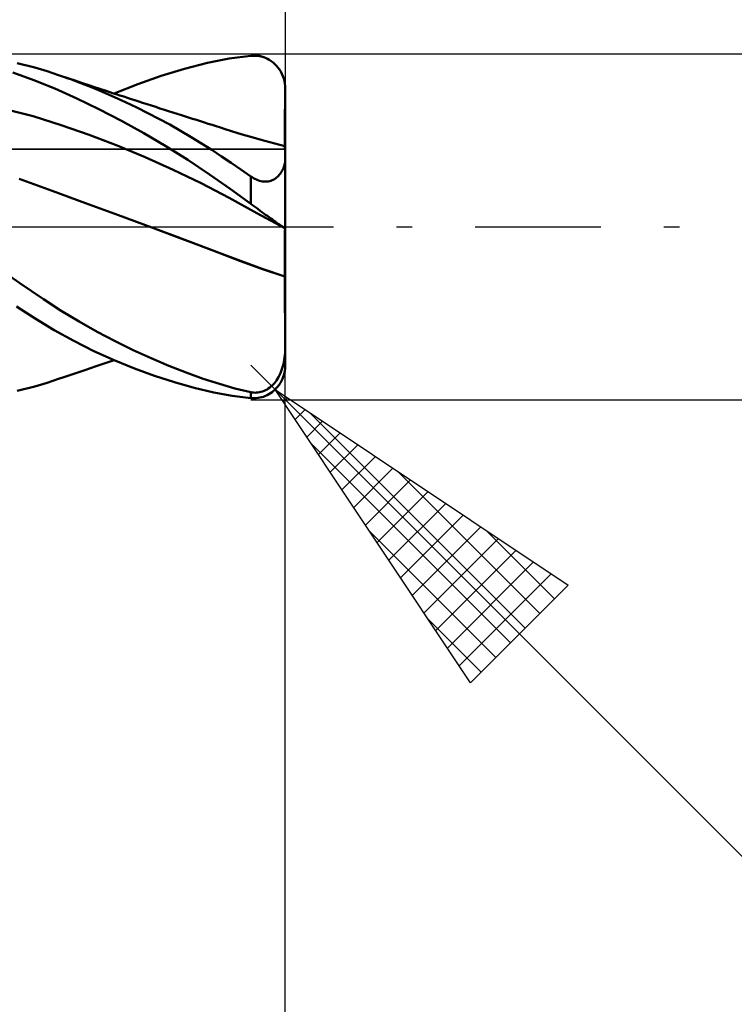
# Model space of a CAD drawing. Header units: millimetres. Extents: x -53 to 71, y -37 to 40.
# Tile 5 of 7: x 17 to 28, y -11 to 3. Entities that reach past the tile are written whole.
import ezdxf

# ---------------------------------------------------------------- set-up
doc = ezdxf.new("R2010")
doc.units = ezdxf.units.MM
doc.header["$LTSCALE"] = 4.55
doc.linetypes.add('LONGDASH_DASH', pattern=[0.85, 0.4, -0.2, 0.05, -0.2])
for name, color, linetype in [('1', 4, 'CONTINUOUS'), ('2', 7, 'CONTINUOUS'), ('4', 2, 'LONGDASH_DASH'), ('CUT', 1, 'CONTINUOUS'), ('NOCUT', 7, 'CONTINUOUS'), ('SK2', 7, 'CONTINUOUS'), ('SK4', 2, 'LONGDASH_DASH')]:
    doc.layers.add(name, color=color, linetype=linetype)

msp = doc.modelspace()

# ---------------------------------------------------------------- linework, layer by layer
at = {"layer": '1', "color": 4, "linetype": 'CONTINUOUS', "lineweight": 50}
for p, q in [((19.873, 2.374), (20.188, 2.436)), ((20.188, 2.436), (20.5, 2.477)), ((20.5, 2.477), (20.531, 2.479)), ((20.562, 2.479), (20.531, 2.479)), ((20.592, 2.477), (20.562, 2.479)), ((20.623, 2.473), (20.592, 2.477)), ((20.653, 2.466), (20.623, 2.473)), ((20.683, 2.457), (20.653, 2.466)), ((20.712, 2.446), (20.683, 2.457)), ((20.741, 2.433), (20.712, 2.446)), ((20.769, 2.417), (20.741, 2.433)), ((17.373, 2.308), (17.119, 2.373)), ((17.554, 2.254), (17.373, 2.308)), ((19.205, 2.188), (19.541, 2.29)), ((19.541, 2.29), (19.873, 2.374)), ((20.796, 2.4), (20.769, 2.417)), ((20.823, 2.38), (20.796, 2.4)), ((20.848, 2.358), (20.823, 2.38)), ((20.872, 2.333), (20.848, 2.358)), ((20.894, 2.307), (20.872, 2.333)), ((20.915, 2.279), (20.894, 2.307)), ((17.363, 2.127), (17.059, 2.235)), ((17.719, 2.199), (17.554, 2.254)), ((17.88, 2.143), (17.719, 2.199)), ((17.789, 2.175), (17.719, 2.199)), ((17.86, 2.151), (17.789, 2.175)), ((17.93, 2.128), (17.86, 2.151)), ((18.041, 2.083), (17.88, 2.143)), ((18.867, 2.068), (19.205, 2.188)), ((20.934, 2.249), (20.915, 2.279)), ((20.951, 2.217), (20.934, 2.249)), ((20.965, 2.183), (20.951, 2.217)), ((20.978, 2.148), (20.965, 2.183)), ((20.987, 2.112), (20.978, 2.148)), ((17.665, 2.002), (17.363, 2.127)), ((17.982, 1.859), (17.665, 2.002)), ((18, 2.104), (17.93, 2.128)), ((18.079, 2.078), (18, 2.104)), ((18.203, 2.019), (18.041, 2.083)), ((18.159, 2.051), (18.079, 2.078)), ((18.238, 2.025), (18.159, 2.051)), ((18.365, 1.952), (18.203, 2.019)), ((18.318, 1.998), (18.238, 2.025)), ((18.409, 1.968), (18.318, 1.998)), ((18.526, 1.93), (18.867, 2.068)), ((20.994, 2.075), (20.987, 2.112)), ((20.999, 2.038), (20.994, 2.075)), ((21, 2), (20.999, 2.038)), ((21, 1.983), (21, 2)), ((21, -0.018), (21, 2)), ((18.304, 1.703), (17.982, 1.859)), ((18.527, 1.881), (18.365, 1.952)), ((18.5, 1.939), (18.409, 1.968)), ((18.554, 1.921), (18.5, 1.939)), ((18.689, 1.807), (18.527, 1.881)), ((18.608, 1.903), (18.554, 1.921)), ((18.662, 1.886), (18.608, 1.903)), ((18.716, 1.868), (18.662, 1.886)), ((18.77, 1.851), (18.716, 1.868)), ((20.998, 1.85), (20.999, 1.882)), ((20.998, 1.85), (20.999, 1.882)), ((20.999, 1.949), (21, 1.966)), ((20.999, 1.933), (20.999, 1.949)), ((20.999, 1.916), (20.999, 1.933)), ((20.999, 1.899), (20.999, 1.916)), ((20.999, 1.882), (20.999, 1.899)), ((20.999, 1.882), (21, 1.882)), ((20.999, 1.882), (20.999, 1.882)), ((20.999, 1.882), (20.999, 1.882)), ((20.999, 1.882), (20.999, 1.882)), ((21, 1.966), (21, 1.983)), ((21, 1.882), (21, 1.882)), ((21, 1.882), (21, 1.882)), ((18.85, 1.729), (18.689, 1.807)), ((18.825, 1.833), (18.77, 1.851)), ((18.879, 1.816), (18.825, 1.833)), ((19.011, 1.649), (18.85, 1.729)), ((18.933, 1.798), (18.879, 1.816)), ((19, 1.777), (18.933, 1.798)), ((19.062, 1.757), (19, 1.777)), ((19.125, 1.737), (19.062, 1.757)), ((19.187, 1.717), (19.125, 1.737)), ((19.25, 1.697), (19.187, 1.717)), ((20.996, 1.693), (20.997, 1.724)), ((20.996, 1.693), (20.997, 1.724)), ((20.997, 1.755), (20.998, 1.786)), ((20.997, 1.755), (20.998, 1.786)), ((20.997, 1.724), (20.997, 1.755)), ((20.997, 1.724), (20.997, 1.755)), ((20.998, 1.818), (20.998, 1.85)), ((20.998, 1.818), (20.998, 1.85)), ((20.998, 1.786), (20.998, 1.818)), ((20.998, 1.786), (20.998, 1.818)), ((17.353, 1.602), (16.948, 1.707)), ((17.758, 1.474), (17.353, 1.602)), ((18.628, 1.535), (18.304, 1.703)), ((19.17, 1.566), (19.011, 1.649)), ((19.312, 1.677), (19.25, 1.697)), ((19.375, 1.657), (19.312, 1.677)), ((19.437, 1.637), (19.375, 1.657)), ((19.5, 1.617), (19.437, 1.637)), ((19.544, 1.603), (19.5, 1.617)), ((19.601, 1.585), (19.544, 1.603)), ((19.658, 1.567), (19.601, 1.585)), ((20.995, 1.602), (20.996, 1.632)), ((20.995, 1.602), (20.996, 1.632)), ((20.995, 1.573), (20.995, 1.602)), ((20.995, 1.573), (20.995, 1.602)), ((20.995, 1.544), (20.995, 1.573)), ((20.995, 1.544), (20.995, 1.573)), ((20.996, 1.662), (20.996, 1.693)), ((20.996, 1.662), (20.996, 1.693)), ((20.996, 1.632), (20.996, 1.662)), ((20.996, 1.632), (20.996, 1.662)), ((18.162, 1.332), (17.758, 1.474)), ((18.951, 1.357), (18.628, 1.535)), ((19.328, 1.481), (19.17, 1.566)), ((19.484, 1.393), (19.328, 1.481)), ((19.715, 1.549), (19.658, 1.567)), ((19.772, 1.531), (19.715, 1.549)), ((19.829, 1.513), (19.772, 1.531)), ((19.886, 1.495), (19.829, 1.513)), ((19.943, 1.477), (19.886, 1.495)), ((20, 1.459), (19.943, 1.477)), ((20.065, 1.438), (20, 1.459)), ((20.131, 1.417), (20.065, 1.438)), ((20.993, 1.413), (20.994, 1.438)), ((20.993, 1.413), (20.994, 1.438)), ((20.994, 1.49), (20.995, 1.517)), ((20.994, 1.49), (20.995, 1.517)), ((20.994, 1.463), (20.994, 1.49)), ((20.994, 1.463), (20.994, 1.49)), ((20.994, 1.438), (20.994, 1.463)), ((20.994, 1.438), (20.994, 1.463)), ((20.995, 1.517), (20.995, 1.544)), ((20.995, 1.517), (20.995, 1.544)), ((18.567, 1.177), (18.162, 1.332)), ((19.272, 1.169), (18.951, 1.357)), ((19.638, 1.302), (19.484, 1.393)), ((19.789, 1.21), (19.638, 1.302)), ((20.223, 1.388), (20.131, 1.417)), ((20.315, 1.36), (20.223, 1.388)), ((20.408, 1.331), (20.315, 1.36)), ((20.5, 1.304), (20.408, 1.331)), ((20.551, 1.289), (20.5, 1.304)), ((20.602, 1.275), (20.551, 1.289)), ((20.992, 1.305), (20.993, 1.324)), ((20.992, 1.305), (20.993, 1.324)), ((20.992, 1.286), (20.992, 1.305)), ((20.992, 1.286), (20.992, 1.305)), ((20.992, 1.269), (20.992, 1.286)), ((20.992, 1.269), (20.992, 1.286)), ((20.993, 1.389), (20.993, 1.413)), ((20.993, 1.389), (20.993, 1.413)), ((20.993, 1.367), (20.993, 1.389)), ((20.993, 1.367), (20.993, 1.389)), ((20.993, 1.345), (20.993, 1.367)), ((20.993, 1.345), (20.993, 1.367)), ((20.993, 1.324), (20.993, 1.345)), ((20.993, 1.324), (20.993, 1.345)), ((18.972, 1.01), (18.567, 1.177)), ((19.591, 0.97), (19.272, 1.169)), ((19.936, 1.117), (19.789, 1.21)), ((20.653, 1.261), (20.602, 1.275)), ((20.704, 1.247), (20.653, 1.261)), ((20.777, 1.227), (20.704, 1.247)), ((20.849, 1.208), (20.777, 1.227)), ((20.922, 1.19), (20.849, 1.208)), ((20.994, 1.171), (20.922, 1.19)), ((20.992, 1.253), (20.992, 1.269)), ((20.992, 1.253), (20.992, 1.269)), ((20.992, 1.238), (20.992, 1.253)), ((20.992, 1.238), (20.992, 1.253)), ((20.992, 1.225), (20.992, 1.238)), ((20.992, 1.225), (20.992, 1.238)), ((20.992, 1.213), (20.992, 1.225)), ((20.992, 1.213), (20.992, 1.225)), ((20.992, 1.202), (20.992, 1.213)), ((20.992, 1.202), (20.992, 1.213)), ((20.992, 1.192), (20.992, 1.202)), ((20.992, 1.192), (20.992, 1.202)), ((20.992, 1.184), (20.992, 1.192)), ((20.992, 1.184), (20.992, 1.192)), ((20.992, 1.177), (20.992, 1.184)), ((20.992, 1.177), (20.992, 1.184)), ((20.992, 1.172), (20.992, 1.177)), ((20.992, 1.172), (20.992, 1.177)), ((20.995, 1.169), (20.994, 1.171)), ((20.995, 1.169), (20.994, 1.171)), ((20.995, 1.171), (20.994, 1.171)), ((20.996, 1.171), (20.995, 1.171)), ((20.995, 1.171), (20.995, 1.171)), ((20.995, 1.161), (20.995, 1.169)), ((20.995, 1.161), (20.995, 1.169)), ((20.996, 1.149), (20.995, 1.161)), ((20.996, 1.149), (20.995, 1.161)), ((20.998, 1.17), (20.996, 1.171)), ((20.997, 1.132), (20.996, 1.149)), ((20.997, 1.132), (20.996, 1.149)), ((20.999, 1.17), (20.998, 1.17)), ((21, 1.17), (20.999, 1.17)), ((19.377, 0.829), (18.972, 1.01)), ((20.078, 1.022), (19.936, 1.117)), ((20.218, 0.927), (20.078, 1.022)), ((20.997, 1.11), (20.997, 1.132)), ((20.997, 1.11), (20.997, 1.132)), ((20.998, 1.083), (20.997, 1.11)), ((20.998, 1.083), (20.997, 1.11)), ((20.999, 1.052), (20.998, 1.083)), ((20.999, 1.052), (20.998, 1.083)), ((20.999, 1.016), (20.999, 1.052)), ((20.999, 1.016), (20.999, 1.052)), ((21, 0.975), (20.999, 1.016)), ((21, 0.975), (20.999, 1.016)), ((19.905, 0.761), (19.591, 0.97)), ((20.358, 0.831), (20.218, 0.927)), ((20.974, 0.85), (20.981, 0.868)), ((20.981, 0.868), (20.986, 0.885)), ((20.986, 0.885), (20.991, 0.903)), ((20.991, 0.903), (20.995, 0.921)), ((20.995, 0.921), (20.998, 0.939)), ((20.998, 0.939), (21, 0.957)), ((21, 0.957), (21, 0.975)), ((19.782, 0.633), (19.377, 0.829)), ((20.204, 0.55), (19.905, 0.761)), ((20.5, 0.732), (20.358, 0.831)), ((20.52, 0.719), (20.5, 0.732)), ((20.5, 0.336), (20.5, 0.732)), ((20.54, 0.706), (20.52, 0.719)), ((20.859, 0.704), (20.874, 0.715)), ((20.874, 0.715), (20.888, 0.727)), ((20.888, 0.727), (20.902, 0.74)), ((20.902, 0.74), (20.914, 0.754)), ((20.914, 0.754), (20.926, 0.769)), ((20.926, 0.769), (20.938, 0.784)), ((20.938, 0.784), (20.948, 0.8)), ((20.948, 0.8), (20.957, 0.816)), ((20.957, 0.816), (20.966, 0.833)), ((20.966, 0.833), (20.974, 0.85)), ((17.627, 0.523), (17.147, 0.697)), ((20.186, 0.421), (19.782, 0.633)), ((20.561, 0.695), (20.54, 0.706)), ((20.582, 0.685), (20.561, 0.695)), ((20.604, 0.676), (20.582, 0.685)), ((20.626, 0.669), (20.604, 0.676)), ((20.649, 0.663), (20.626, 0.669)), ((20.671, 0.659), (20.649, 0.663)), ((20.693, 0.656), (20.671, 0.659)), ((20.715, 0.656), (20.693, 0.656)), ((20.715, 0.656), (20.736, 0.657)), ((20.736, 0.657), (20.755, 0.66)), ((20.755, 0.66), (20.775, 0.664)), ((20.775, 0.664), (20.793, 0.67)), ((20.793, 0.67), (20.81, 0.676)), ((20.81, 0.676), (20.827, 0.684)), ((20.827, 0.684), (20.843, 0.693)), ((20.843, 0.693), (20.859, 0.704)), ((18.107, 0.347), (17.627, 0.523)), ((20.5, 0.336), (20.204, 0.55)), ((18.588, 0.17), (18.107, 0.347)), ((20.591, 0.2), (20.186, 0.421)), ((20.527, 0.316), (20.5, 0.336)), ((20.555, 0.296), (20.527, 0.316)), ((20.582, 0.276), (20.555, 0.296)), ((19.069, -0.008), (18.588, 0.17)), ((20.609, 0.256), (20.582, 0.276)), ((20.996, -0.016), (20.591, 0.2)), ((20.636, 0.236), (20.609, 0.256)), ((20.663, 0.216), (20.636, 0.236)), ((20.689, 0.197), (20.663, 0.216)), ((20.716, 0.177), (20.689, 0.197)), ((20.741, 0.159), (20.716, 0.177)), ((20.766, 0.14), (20.741, 0.159)), ((20.791, 0.123), (20.766, 0.14)), ((20.814, 0.106), (20.791, 0.123)), ((20.837, 0.09), (20.814, 0.106)), ((20.859, 0.074), (20.837, 0.09)), ((20.88, 0.06), (20.859, 0.074)), ((20.899, 0.046), (20.88, 0.06)), ((20.917, 0.034), (20.899, 0.046)), ((20.934, 0.023), (20.917, 0.034)), ((20.949, 0.013), (20.934, 0.023)), ((20.962, 0.005), (20.949, 0.013)), ((20.974, -0.003), (20.962, 0.005)), ((19.069, -0.008), (19.069, -0.008)), ((19.069, -0.008), (19.069, -0.008)), ((19.069, -0.008), (19.069, -0.008)), ((19.069, -0.008), (19.069, -0.008)), ((19.389, -0.127), (19.069, -0.008)), ((19.406, -0.133), (19.069, -0.008)), ((19.069, -0.008), (19.069, -0.008)), ((19.069, -0.008), (19.069, -0.008)), ((19.71, -0.248), (19.389, -0.127)), ((19.726, -0.254), (19.406, -0.133)), ((20.983, -0.008), (20.974, -0.003)), ((20.991, -0.013), (20.983, -0.008)), ((20.996, -0.016), (20.991, -0.013)), ((20.994, -0.125), (20.995, -0.108)), ((20.994, -0.125), (20.995, -0.108)), ((20.994, -0.142), (20.994, -0.125)), ((20.994, -0.142), (20.994, -0.125)), ((20.994, -0.161), (20.994, -0.142)), ((20.994, -0.161), (20.994, -0.142)), ((20.995, -0.079), (20.996, -0.067)), ((20.995, -0.079), (20.996, -0.067)), ((20.995, -0.093), (20.995, -0.079)), ((20.995, -0.093), (20.995, -0.079)), ((20.995, -0.108), (20.995, -0.093)), ((20.995, -0.108), (20.995, -0.093)), ((20.997, -0.017), (20.996, -0.016)), ((20.996, -0.046), (20.997, -0.037)), ((20.996, -0.046), (20.997, -0.037)), ((20.996, -0.055), (20.996, -0.046)), ((20.996, -0.055), (20.996, -0.046)), ((20.996, -0.067), (20.996, -0.055)), ((20.996, -0.067), (20.996, -0.055)), ((20.998, -0.017), (20.997, -0.017)), ((20.997, -0.025), (20.998, -0.021)), ((20.997, -0.025), (20.998, -0.021)), ((20.997, -0.03), (20.997, -0.025)), ((20.997, -0.03), (20.997, -0.025)), ((20.997, -0.037), (20.997, -0.03)), ((20.997, -0.037), (20.997, -0.03)), ((20.999, -0.018), (20.998, -0.017)), ((20.998, -0.018), (20.998, -0.017)), ((20.998, -0.018), (20.998, -0.017)), ((20.998, -0.021), (20.998, -0.018)), ((20.998, -0.021), (20.998, -0.018)), ((21, -0.018), (20.999, -0.018)), ((21, -0.018), (21, -0.018)), ((21, -0.018), (21, -0.018)), ((21, -0.019), (21, -0.018)), ((21, -0.022), (21, -0.019)), ((21, -0.026), (21, -0.022)), ((21, -0.032), (21, -0.026)), ((21, -0.039), (21, -0.032)), ((21, -0.048), (21, -0.039)), ((21, -0.058), (21, -0.048)), ((21, -0.069), (21, -0.058)), ((21, -0.082), (21, -0.069)), ((21, -0.096), (21, -0.082)), ((21, -0.111), (21, -0.096)), ((21, -0.127), (21, -0.111)), ((21, -0.145), (21, -0.127)), ((20.031, -0.371), (19.71, -0.248)), ((20.044, -0.375), (19.726, -0.254)), ((20.993, -0.202), (20.994, -0.181)), ((20.993, -0.202), (20.994, -0.181)), ((20.993, -0.225), (20.993, -0.202)), ((20.993, -0.225), (20.993, -0.202)), ((20.993, -0.248), (20.993, -0.225)), ((20.993, -0.248), (20.993, -0.225)), ((20.993, -0.273), (20.993, -0.248)), ((20.993, -0.273), (20.993, -0.248)), ((20.993, -0.298), (20.993, -0.273)), ((20.993, -0.298), (20.993, -0.273)), ((20.994, -0.181), (20.994, -0.161)), ((20.994, -0.181), (20.994, -0.161)), ((21, -0.164), (21, -0.145)), ((21, -0.184), (21, -0.164)), ((21, -0.205), (21, -0.184)), ((21, -0.228), (21, -0.205)), ((21, -0.251), (21, -0.228)), ((21, -0.275), (21, -0.251)), ((21, -0.301), (21, -0.275)), ((20.352, -0.494), (20.031, -0.371)), ((20.35, -0.492), (20.044, -0.375)), ((20.992, -0.324), (20.993, -0.298)), ((20.992, -0.324), (20.993, -0.298)), ((20.992, -0.351), (20.992, -0.324)), ((20.992, -0.351), (20.992, -0.324)), ((20.992, -0.379), (20.992, -0.351)), ((20.992, -0.379), (20.992, -0.351)), ((20.992, -0.407), (20.992, -0.379)), ((20.992, -0.407), (20.992, -0.379)), ((20.992, -0.436), (20.992, -0.407)), ((20.992, -0.436), (20.992, -0.407)), ((21, -0.327), (21, -0.301)), ((21, -0.354), (21, -0.327)), ((21, -0.381), (21, -0.354)), ((21, -0.41), (21, -0.381)), ((21, -0.439), (21, -0.41)), ((17.157, -0.812), (16.63, -0.45)), ((20.665, -0.607), (20.35, -0.492)), ((20.672, -0.61), (20.352, -0.494)), ((20.992, -0.466), (20.992, -0.436)), ((20.992, -0.466), (20.992, -0.436)), ((20.992, -0.496), (20.992, -0.466)), ((20.992, -0.496), (20.992, -0.466)), ((20.992, -0.527), (20.992, -0.496)), ((20.992, -0.527), (20.992, -0.496)), ((20.992, -0.558), (20.992, -0.527)), ((20.992, -0.558), (20.992, -0.527)), ((20.992, -0.59), (20.992, -0.558)), ((20.992, -0.59), (20.992, -0.558)), ((21, -0.469), (21, -0.439)), ((21, -0.499), (21, -0.469)), ((21, -0.53), (21, -0.499)), ((21, -0.561), (21, -0.53)), ((21, -0.592), (21, -0.561)), ((20.993, -0.718), (20.665, -0.607)), ((20.993, -0.718), (20.672, -0.61)), ((20.992, -0.622), (20.992, -0.59)), ((20.992, -0.622), (20.992, -0.59)), ((20.992, -0.654), (20.992, -0.622)), ((20.992, -0.654), (20.992, -0.622)), ((20.993, -0.686), (20.992, -0.654)), ((20.993, -0.686), (20.992, -0.654)), ((20.993, -0.718), (20.993, -0.686)), ((20.993, -0.718), (20.993, -0.686)), ((21, -0.624), (21, -0.592)), ((21, -0.656), (21, -0.624)), ((21, -0.688), (21, -0.656)), ((21, -0.72), (21, -0.688)), ((17.501, -1.047), (17.157, -0.812)), ((20.993, -0.814), (20.993, -0.718)), ((20.993, -0.814), (20.993, -0.718)), ((20.993, -0.718), (20.993, -0.718)), ((20.993, -0.718), (20.993, -0.718)), ((20.993, -0.718), (20.993, -0.718)), ((20.993, -0.718), (20.993, -0.718)), ((20.993, -0.718), (20.993, -0.718)), ((20.993, -0.718), (20.993, -0.718)), ((20.994, -0.719), (20.993, -0.718)), ((20.994, -0.718), (20.993, -0.718)), ((20.993, -0.718), (20.993, -0.718)), ((20.993, -0.718), (20.993, -0.718)), ((20.994, -0.911), (20.993, -0.814)), ((20.994, -0.911), (20.993, -0.814)), ((20.995, -0.719), (20.994, -0.718)), ((20.995, -0.719), (20.994, -0.719)), ((20.996, -0.719), (20.995, -0.719)), ((20.996, -0.719), (20.995, -0.719)), ((20.998, -0.72), (20.996, -0.719)), ((20.998, -0.72), (20.996, -0.719)), ((20.999, -0.72), (20.998, -0.72)), ((20.999, -0.72), (20.998, -0.72)), ((21, -0.72), (20.999, -0.72)), ((21, -0.721), (20.999, -0.72)), ((21, -0.72), (21, -0.72)), ((21, -0.721), (21, -0.72)), ((21, -0.721), (21, -0.721)), ((21, -0.721), (21, -0.721)), ((21, -0.721), (21, -0.721)), ((21, -0.721), (21, -0.721)), ((21, -0.817), (21, -0.721)), ((21, -0.912), (21, -0.817)), ((20.995, -1.007), (20.994, -0.911)), ((20.995, -1.007), (20.994, -0.911)), ((21, -1.008), (21, -0.912)), ((17.757, -1.212), (17.501, -1.047)), ((20.995, -1.102), (20.995, -1.007)), ((20.995, -1.102), (20.995, -1.007)), ((20.996, -1.197), (20.995, -1.102)), ((20.996, -1.197), (20.995, -1.102)), ((21, -1.104), (21, -1.008)), ((21, -1.199), (21, -1.104)), ((17.381, -1.326), (17.109, -1.152)), ((18.017, -1.369), (17.757, -1.212)), ((20.997, -1.292), (20.996, -1.197)), ((20.997, -1.292), (20.996, -1.197)), ((21, -1.17), (21, -1.17)), ((21, -1.17), (21, -1.17)), ((21, -1.17), (21, -1.17)), ((21, -1.17), (21, -1.17)), ((21, -1.17), (21, -1.17)), ((21, -1.17), (21, -1.17)), ((21, -1.293), (21, -1.199)), ((17.654, -1.492), (17.381, -1.326)), ((18.278, -1.516), (18.017, -1.369)), ((20.997, -1.386), (20.997, -1.292)), ((20.997, -1.385), (20.997, -1.292)), ((20.998, -1.478), (20.997, -1.385)), ((20.998, -1.478), (20.997, -1.386)), ((21, -1.386), (21, -1.293)), ((21, -1.479), (21, -1.386)), ((17.94, -1.65), (17.654, -1.492)), ((18.54, -1.654), (18.278, -1.516)), ((20.999, -1.569), (20.998, -1.478)), ((20.999, -1.569), (20.998, -1.478)), ((21, -1.57), (21, -1.479)), ((18.23, -1.796), (17.94, -1.65)), ((18.801, -1.783), (18.54, -1.654)), ((20.999, -1.659), (20.999, -1.569)), ((20.999, -1.659), (20.999, -1.569)), ((21, -1.746), (20.999, -1.659)), ((21, -1.746), (20.999, -1.659)), ((21, -1.659), (21, -1.57)), ((21, -1.746), (21, -1.659)), ((18.523, -1.929), (18.23, -1.796)), ((19.06, -1.901), (18.801, -1.783)), ((20.995, -1.854), (20.998, -1.819)), ((20.998, -1.819), (21, -1.783)), ((21, -1.783), (21, -1.746)), ((21, -2), (21, -1.746)), ((21, -2), (21, -1.746)), ((21, -1.824), (21, -1.746)), ((21, -1.888), (21, -1.824)), ((18.265, -2.016), (18.351, -1.987)), ((18.351, -1.987), (18.452, -1.954)), ((18.452, -1.954), (18.526, -1.93)), ((18.816, -2.049), (18.523, -1.929)), ((19.316, -2.01), (19.06, -1.901)), ((20.966, -2.016), (20.974, -1.985)), ((20.974, -1.985), (20.981, -1.954)), ((20.981, -1.954), (20.986, -1.921)), ((20.986, -1.921), (20.991, -1.888)), ((20.991, -1.888), (20.995, -1.854)), ((21, -1.938), (21, -1.888)), ((21, -1.973), (21, -1.938)), ((21, -1.993), (21, -1.973)), ((21, -2), (21, -1.993)), ((17.866, -2.149), (17.94, -2.124)), ((17.94, -2.124), (18.014, -2.099)), ((18.014, -2.099), (18.099, -2.071)), ((18.099, -2.071), (18.182, -2.043)), ((18.182, -2.043), (18.265, -2.016)), ((19.106, -2.155), (18.816, -2.049)), ((19.567, -2.108), (19.316, -2.01)), ((19.812, -2.196), (19.567, -2.108)), ((20.914, -2.152), (20.926, -2.127)), ((20.926, -2.127), (20.938, -2.1)), ((20.938, -2.1), (20.948, -2.073)), ((20.948, -2.073), (20.957, -2.045)), ((20.957, -2.045), (20.966, -2.016)), ((17.373, -2.308), (17.554, -2.254)), ((17.554, -2.254), (17.719, -2.199)), ((17.719, -2.199), (17.793, -2.174)), ((17.793, -2.174), (17.866, -2.149)), ((19.395, -2.248), (19.106, -2.155)), ((19.683, -2.328), (19.395, -2.248)), ((20.046, -2.272), (19.812, -2.196)), ((20.272, -2.336), (20.046, -2.272)), ((20.81, -2.295), (20.827, -2.278)), ((20.827, -2.278), (20.843, -2.26)), ((20.843, -2.26), (20.859, -2.24)), ((20.859, -2.24), (20.874, -2.22)), ((20.874, -2.22), (20.888, -2.198)), ((20.888, -2.198), (20.902, -2.176)), ((20.902, -2.176), (20.914, -2.152)), ((20.912, -2.283), (20.929, -2.256)), ((20.929, -2.256), (20.944, -2.229)), ((20.944, -2.229), (20.958, -2.2)), ((20.958, -2.2), (20.97, -2.17)), ((17.119, -2.373), (17.373, -2.308)), ((19.964, -2.394), (19.683, -2.328)), ((20.232, -2.443), (19.964, -2.394)), ((20.5, -2.39), (20.272, -2.336)), ((20.52, -2.394), (20.5, -2.39)), ((20.5, -2.477), (20.5, -2.39)), ((20.54, -2.396), (20.52, -2.394)), ((20.561, -2.398), (20.54, -2.396)), ((20.561, -2.398), (20.582, -2.397)), ((20.582, -2.397), (20.604, -2.395)), ((20.604, -2.395), (20.626, -2.392)), ((20.626, -2.392), (20.649, -2.387)), ((20.649, -2.387), (20.671, -2.38)), ((20.671, -2.38), (20.693, -2.372)), ((20.693, -2.372), (20.715, -2.362)), ((20.715, -2.362), (20.736, -2.351)), ((20.736, -2.351), (20.755, -2.338)), ((20.737, -2.435), (20.762, -2.422)), ((20.755, -2.338), (20.775, -2.325)), ((20.762, -2.422), (20.786, -2.407)), ((20.775, -2.325), (20.793, -2.31)), ((20.786, -2.407), (20.81, -2.39)), ((20.793, -2.31), (20.81, -2.295)), ((20.81, -2.39), (20.832, -2.372)), ((20.832, -2.372), (20.854, -2.352)), ((20.854, -2.352), (20.875, -2.33)), ((20.875, -2.33), (20.894, -2.307)), ((20.894, -2.307), (20.912, -2.283)), ((20.5, -2.477), (20.232, -2.443)), ((20.527, -2.479), (20.5, -2.477)), ((20.554, -2.479), (20.527, -2.479)), ((20.554, -2.479), (20.581, -2.478)), ((20.581, -2.478), (20.608, -2.475)), ((20.608, -2.475), (20.634, -2.47)), ((20.634, -2.47), (20.66, -2.464)), ((20.66, -2.464), (20.686, -2.456)), ((20.686, -2.456), (20.712, -2.446)), ((20.712, -2.446), (20.737, -2.435))]:
    msp.add_line(p, q, dxfattribs=at)
msp.add_arc((20.5, -2), 0.5, 340.2049, 0, dxfattribs=at)
at = {"layer": '2', "color": 7, "linetype": 'CONTINUOUS', "lineweight": 25}
for p, q in [((21, 26), (21, 2)), ((34, 2.5), (20.5, 2.5)), ((21, -25.5), (21, 0.5)), ((20.854, -2.354), (20.5, -2)), ((20.854, -2.354), (43.481, -24.981)), ((20.854, -2.354), (25.096, -5.182)), ((23.682, -6.596), (20.854, -2.354)), ((20.5, -2.5), (34, -2.5)), ((20.972, -2.532), (21.032, -2.472)), ((21.142, -2.786), (21.286, -2.642)), ((21.356, -2.689), (24.473, -5.805)), ((21.312, -3.041), (21.541, -2.812)), ((21.481, -3.295), (21.795, -2.981)), ((21.367, -3.123), (24.261, -6.017)), ((21.651, -3.55), (22.05, -3.151)), ((21.821, -3.804), (22.304, -3.321)), ((21.991, -4.059), (22.559, -3.491)), ((22.629, -3.537), (24.685, -5.593)), ((22.16, -4.314), (22.814, -3.66)), ((22.33, -4.568), (23.068, -3.83)), ((22.5, -4.823), (23.323, -4)), ((22.669, -5.077), (23.577, -4.169)), ((22.215, -4.396), (24.049, -6.23)), ((22.839, -5.332), (23.832, -4.339)), ((23.902, -4.386), (24.897, -5.381)), ((23.009, -5.586), (24.086, -4.509)), ((23.178, -5.841), (24.341, -4.678)), ((23.348, -6.095), (24.595, -4.848)), ((23.518, -6.35), (24.85, -5.018)), ((25.096, -5.182), (23.682, -6.596)), ((23.064, -5.669), (23.837, -6.442))]:
    msp.add_line(p, q, dxfattribs=at)
at = {"layer": '4', "color": 2, "linetype": 'LONGDASH_DASH', "lineweight": 25}
msp.add_line((0, 0), (21, 0), dxfattribs=at)
at = {"layer": 'CUT', "color": 1, "linetype": 'CONTINUOUS', "lineweight": 25}
for p, q in [((20.5, 2.5), (8, 2.5)), ((20.99, 1.125), (21, 2)), ((8.01, 1.125), (20.99, 1.125))]:
    msp.add_line(p, q, dxfattribs=at)
msp.add_arc((20.5, 2), 0.5, 0, 90, dxfattribs=at)
at = {"layer": 'NOCUT', "color": 7, "linetype": 'CONTINUOUS', "lineweight": 25}
for p, q in [((21, 2), (20.99, 1.125)), ((21, 0), (21, 2)), ((20.99, 1.125), (8.01, 1.125)), ((0, 0), (21, 0))]:
    msp.add_line(p, q, dxfattribs=at)
at = {"layer": 'SK2', "color": 7, "linetype": 'CONTINUOUS', "lineweight": 25}
msp.add_line((21, 36), (21, 0), dxfattribs=at)
at = {"layer": 'SK4', "color": 2, "linetype": 'LONGDASH_DASH', "lineweight": 25}
msp.add_line((-42, 0), (27, 0), dxfattribs=at)

doc.saveas('drawing.dxf')
